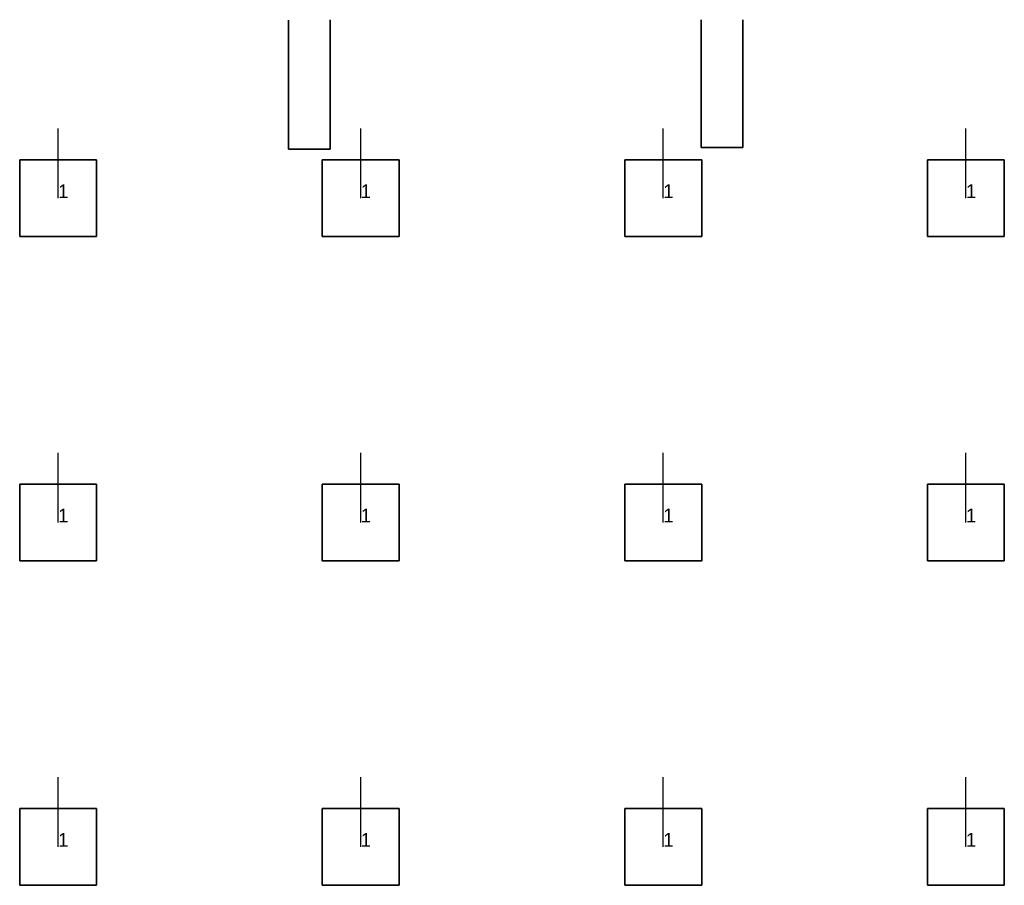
# Model space of a CAD drawing. Extents: x 84876 to 173860, y -489104 to -477603.
# Tile 8 of 10: x 132151 to 139231, y -488215 to -481994. Entities that reach past the tile are written whole.
import ezdxf

# ---------------------------------------------------------------- set-up
doc = ezdxf.new("R2010")
doc.units = 0
doc.header["$MEASUREMENT"] = 0
for name, color, linetype in [('DLXFURN', 5, 'Continuous'), ('DLXLUM', 2, 'Continuous'), ('DLXLUMEX', 2, 'Continuous')]:
    doc.layers.add(name, color=color, linetype=linetype)

# ---------------------------------------------------------------- blocks, each defined once
blk = doc.blocks.new('*U158')
at = {"color": 1}
blk.add_line((0, 0), (0, 500), dxfattribs=at)
for p, q in [((276.5, 276.5), (-276.5, 276.5)), ((-276.5, 276.5), (-276.5, -276.5)), ((-276.5, 276.5), (-276.5, -276.5)), ((-276.5, -276.5), (-276.5, 276.5)), ((-276.5, 276.5), (-276.5, 276.5)), ((276.5, 276.5), (-276.5, 276.5)), ((-276.5, 276.5), (-276.5, 276.5)), ((-276.5, 276.5), (276.5, 276.5)), ((-276.5, -276.5), (-276.5, 276.5)), ((-276.5, 276.5), (276.5, 276.5)), ((276.5, -276.5), (276.5, 276.5)), ((276.5, 276.5), (276.5, 276.5)), ((276.5, -276.5), (276.5, 276.5)), ((276.5, 276.5), (276.5, 276.5)), ((276.5, 276.5), (276.5, -276.5)), ((276.5, 276.5), (276.5, -276.5)), ((-276.5, -276.5), (276.5, -276.5)), ((-276.5, -276.5), (276.5, -276.5)), ((276.5, -276.5), (-276.5, -276.5)), ((-276.5, -276.5), (-276.5, -276.5)), ((-276.5, -276.5), (-276.5, -276.5)), ((276.5, -276.5), (-276.5, -276.5)), ((276.5, -276.5), (276.5, -276.5)), ((276.5, -276.5), (276.5, -276.5))]:
    blk.add_line(p, q)
at = {"layer": 'DLXLUMEX', "color": 7}
blk.add_text('1', height=100, dxfattribs=at).set_placement((0, 0))
blk = doc.blocks.new('*U159')
at = {"color": 1}
blk.add_line((0, 0), (0, 500), dxfattribs=at)
for p, q in [((276.5, 276.5), (-276.5, 276.5)), ((-276.5, 276.5), (-276.5, -276.5)), ((-276.5, 276.5), (-276.5, -276.5)), ((-276.5, -276.5), (-276.5, 276.5)), ((-276.5, 276.5), (-276.5, 276.5)), ((276.5, 276.5), (-276.5, 276.5)), ((-276.5, 276.5), (-276.5, 276.5)), ((-276.5, 276.5), (276.5, 276.5)), ((-276.5, -276.5), (-276.5, 276.5)), ((-276.5, 276.5), (276.5, 276.5)), ((276.5, -276.5), (276.5, 276.5)), ((276.5, 276.5), (276.5, 276.5)), ((276.5, -276.5), (276.5, 276.5)), ((276.5, 276.5), (276.5, 276.5)), ((276.5, 276.5), (276.5, -276.5)), ((276.5, 276.5), (276.5, -276.5)), ((-276.5, -276.5), (276.5, -276.5)), ((-276.5, -276.5), (276.5, -276.5)), ((276.5, -276.5), (-276.5, -276.5)), ((-276.5, -276.5), (-276.5, -276.5)), ((-276.5, -276.5), (-276.5, -276.5)), ((276.5, -276.5), (-276.5, -276.5)), ((276.5, -276.5), (276.5, -276.5)), ((276.5, -276.5), (276.5, -276.5))]:
    blk.add_line(p, q)
at = {"layer": 'DLXLUMEX', "color": 7}
blk.add_text('1', height=100, dxfattribs=at).set_placement((0, 0))
blk = doc.blocks.new('*U160')
at = {"color": 1}
blk.add_line((0, 0), (0, 500), dxfattribs=at)
for p, q in [((276.5, 276.5), (-276.5, 276.5)), ((-276.5, 276.5), (-276.5, -276.5)), ((-276.5, 276.5), (-276.5, -276.5)), ((-276.5, -276.5), (-276.5, 276.5)), ((-276.5, 276.5), (-276.5, 276.5)), ((276.5, 276.5), (-276.5, 276.5)), ((-276.5, 276.5), (-276.5, 276.5)), ((-276.5, 276.5), (276.5, 276.5)), ((-276.5, -276.5), (-276.5, 276.5)), ((-276.5, 276.5), (276.5, 276.5)), ((276.5, -276.5), (276.5, 276.5)), ((276.5, 276.5), (276.5, 276.5)), ((276.5, -276.5), (276.5, 276.5)), ((276.5, 276.5), (276.5, 276.5)), ((276.5, 276.5), (276.5, -276.5)), ((276.5, 276.5), (276.5, -276.5)), ((-276.5, -276.5), (276.5, -276.5)), ((-276.5, -276.5), (276.5, -276.5)), ((276.5, -276.5), (-276.5, -276.5)), ((-276.5, -276.5), (-276.5, -276.5)), ((-276.5, -276.5), (-276.5, -276.5)), ((276.5, -276.5), (-276.5, -276.5)), ((276.5, -276.5), (276.5, -276.5)), ((276.5, -276.5), (276.5, -276.5))]:
    blk.add_line(p, q)
at = {"layer": 'DLXLUMEX', "color": 7}
blk.add_text('1', height=100, dxfattribs=at).set_placement((0, 0))
blk = doc.blocks.new('*U161')
at = {"color": 1}
blk.add_line((0, 0), (0, 500), dxfattribs=at)
for p, q in [((276.5, 276.5), (-276.5, 276.5)), ((-276.5, 276.5), (-276.5, -276.5)), ((-276.5, 276.5), (-276.5, -276.5)), ((-276.5, -276.5), (-276.5, 276.5)), ((-276.5, 276.5), (-276.5, 276.5)), ((276.5, 276.5), (-276.5, 276.5)), ((-276.5, 276.5), (-276.5, 276.5)), ((-276.5, 276.5), (276.5, 276.5)), ((-276.5, -276.5), (-276.5, 276.5)), ((-276.5, 276.5), (276.5, 276.5)), ((276.5, -276.5), (276.5, 276.5)), ((276.5, 276.5), (276.5, 276.5)), ((276.5, -276.5), (276.5, 276.5)), ((276.5, 276.5), (276.5, 276.5)), ((276.5, 276.5), (276.5, -276.5)), ((276.5, 276.5), (276.5, -276.5)), ((-276.5, -276.5), (276.5, -276.5)), ((-276.5, -276.5), (276.5, -276.5)), ((276.5, -276.5), (-276.5, -276.5)), ((-276.5, -276.5), (-276.5, -276.5)), ((-276.5, -276.5), (-276.5, -276.5)), ((276.5, -276.5), (-276.5, -276.5)), ((276.5, -276.5), (276.5, -276.5)), ((276.5, -276.5), (276.5, -276.5))]:
    blk.add_line(p, q)
at = {"layer": 'DLXLUMEX', "color": 7}
blk.add_text('1', height=100, dxfattribs=at).set_placement((0, 0))
blk = doc.blocks.new('*U162')
at = {"color": 1}
blk.add_line((0, 0), (0, 500), dxfattribs=at)
for p, q in [((276.5, 276.5), (-276.5, 276.5)), ((-276.5, 276.5), (-276.5, -276.5)), ((-276.5, 276.5), (-276.5, -276.5)), ((-276.5, -276.5), (-276.5, 276.5)), ((-276.5, 276.5), (-276.5, 276.5)), ((276.5, 276.5), (-276.5, 276.5)), ((-276.5, 276.5), (-276.5, 276.5)), ((-276.5, 276.5), (276.5, 276.5)), ((-276.5, -276.5), (-276.5, 276.5)), ((-276.5, 276.5), (276.5, 276.5)), ((276.5, -276.5), (276.5, 276.5)), ((276.5, 276.5), (276.5, 276.5)), ((276.5, -276.5), (276.5, 276.5)), ((276.5, 276.5), (276.5, 276.5)), ((276.5, 276.5), (276.5, -276.5)), ((276.5, 276.5), (276.5, -276.5)), ((-276.5, -276.5), (276.5, -276.5)), ((-276.5, -276.5), (276.5, -276.5)), ((276.5, -276.5), (-276.5, -276.5)), ((-276.5, -276.5), (-276.5, -276.5)), ((-276.5, -276.5), (-276.5, -276.5)), ((276.5, -276.5), (-276.5, -276.5)), ((276.5, -276.5), (276.5, -276.5)), ((276.5, -276.5), (276.5, -276.5))]:
    blk.add_line(p, q)
at = {"layer": 'DLXLUMEX', "color": 7}
blk.add_text('1', height=100, dxfattribs=at).set_placement((0, 0))
blk = doc.blocks.new('*U163')
at = {"color": 1}
blk.add_line((0, 0), (0, 500), dxfattribs=at)
for p, q in [((276.5, 276.5), (-276.5, 276.5)), ((-276.5, 276.5), (-276.5, -276.5)), ((-276.5, 276.5), (-276.5, -276.5)), ((-276.5, -276.5), (-276.5, 276.5)), ((-276.5, 276.5), (-276.5, 276.5)), ((276.5, 276.5), (-276.5, 276.5)), ((-276.5, 276.5), (-276.5, 276.5)), ((-276.5, 276.5), (276.5, 276.5)), ((-276.5, -276.5), (-276.5, 276.5)), ((-276.5, 276.5), (276.5, 276.5)), ((276.5, -276.5), (276.5, 276.5)), ((276.5, 276.5), (276.5, 276.5)), ((276.5, -276.5), (276.5, 276.5)), ((276.5, 276.5), (276.5, 276.5)), ((276.5, 276.5), (276.5, -276.5)), ((276.5, 276.5), (276.5, -276.5)), ((-276.5, -276.5), (276.5, -276.5)), ((-276.5, -276.5), (276.5, -276.5)), ((276.5, -276.5), (-276.5, -276.5)), ((-276.5, -276.5), (-276.5, -276.5)), ((-276.5, -276.5), (-276.5, -276.5)), ((276.5, -276.5), (-276.5, -276.5)), ((276.5, -276.5), (276.5, -276.5)), ((276.5, -276.5), (276.5, -276.5))]:
    blk.add_line(p, q)
at = {"layer": 'DLXLUMEX', "color": 7}
blk.add_text('1', height=100, dxfattribs=at).set_placement((0, 0))
blk = doc.blocks.new('*U164')
at = {"color": 1}
blk.add_line((0, 0), (0, 500), dxfattribs=at)
for p, q in [((276.5, 276.5), (-276.5, 276.5)), ((-276.5, 276.5), (-276.5, -276.5)), ((-276.5, 276.5), (-276.5, -276.5)), ((-276.5, -276.5), (-276.5, 276.5)), ((-276.5, 276.5), (-276.5, 276.5)), ((276.5, 276.5), (-276.5, 276.5)), ((-276.5, 276.5), (-276.5, 276.5)), ((-276.5, 276.5), (276.5, 276.5)), ((-276.5, -276.5), (-276.5, 276.5)), ((-276.5, 276.5), (276.5, 276.5)), ((276.5, -276.5), (276.5, 276.5)), ((276.5, 276.5), (276.5, 276.5)), ((276.5, -276.5), (276.5, 276.5)), ((276.5, 276.5), (276.5, 276.5)), ((276.5, 276.5), (276.5, -276.5)), ((276.5, 276.5), (276.5, -276.5)), ((-276.5, -276.5), (276.5, -276.5)), ((-276.5, -276.5), (276.5, -276.5)), ((276.5, -276.5), (-276.5, -276.5)), ((-276.5, -276.5), (-276.5, -276.5)), ((-276.5, -276.5), (-276.5, -276.5)), ((276.5, -276.5), (-276.5, -276.5)), ((276.5, -276.5), (276.5, -276.5)), ((276.5, -276.5), (276.5, -276.5))]:
    blk.add_line(p, q)
at = {"layer": 'DLXLUMEX', "color": 7}
blk.add_text('1', height=100, dxfattribs=at).set_placement((0, 0))
blk = doc.blocks.new('*U165')
at = {"color": 1}
blk.add_line((0, 0), (0, 500), dxfattribs=at)
for p, q in [((276.5, 276.5), (-276.5, 276.5)), ((-276.5, 276.5), (-276.5, -276.5)), ((-276.5, 276.5), (-276.5, -276.5)), ((-276.5, -276.5), (-276.5, 276.5)), ((-276.5, 276.5), (-276.5, 276.5)), ((276.5, 276.5), (-276.5, 276.5)), ((-276.5, 276.5), (-276.5, 276.5)), ((-276.5, 276.5), (276.5, 276.5)), ((-276.5, -276.5), (-276.5, 276.5)), ((-276.5, 276.5), (276.5, 276.5)), ((276.5, -276.5), (276.5, 276.5)), ((276.5, 276.5), (276.5, 276.5)), ((276.5, -276.5), (276.5, 276.5)), ((276.5, 276.5), (276.5, 276.5)), ((276.5, 276.5), (276.5, -276.5)), ((276.5, 276.5), (276.5, -276.5)), ((-276.5, -276.5), (276.5, -276.5)), ((-276.5, -276.5), (276.5, -276.5)), ((276.5, -276.5), (-276.5, -276.5)), ((-276.5, -276.5), (-276.5, -276.5)), ((-276.5, -276.5), (-276.5, -276.5)), ((276.5, -276.5), (-276.5, -276.5)), ((276.5, -276.5), (276.5, -276.5)), ((276.5, -276.5), (276.5, -276.5))]:
    blk.add_line(p, q)
at = {"layer": 'DLXLUMEX', "color": 7}
blk.add_text('1', height=100, dxfattribs=at).set_placement((0, 0))
blk = doc.blocks.new('*U166')
at = {"color": 1}
blk.add_line((0, 0), (0, 500), dxfattribs=at)
for p, q in [((276.5, 276.5), (-276.5, 276.5)), ((-276.5, 276.5), (-276.5, -276.5)), ((-276.5, 276.5), (-276.5, -276.5)), ((-276.5, -276.5), (-276.5, 276.5)), ((-276.5, 276.5), (-276.5, 276.5)), ((276.5, 276.5), (-276.5, 276.5)), ((-276.5, 276.5), (-276.5, 276.5)), ((-276.5, 276.5), (276.5, 276.5)), ((-276.5, -276.5), (-276.5, 276.5)), ((-276.5, 276.5), (276.5, 276.5)), ((276.5, -276.5), (276.5, 276.5)), ((276.5, 276.5), (276.5, 276.5)), ((276.5, -276.5), (276.5, 276.5)), ((276.5, 276.5), (276.5, 276.5)), ((276.5, 276.5), (276.5, -276.5)), ((276.5, 276.5), (276.5, -276.5)), ((-276.5, -276.5), (276.5, -276.5)), ((-276.5, -276.5), (276.5, -276.5)), ((276.5, -276.5), (-276.5, -276.5)), ((-276.5, -276.5), (-276.5, -276.5)), ((-276.5, -276.5), (-276.5, -276.5)), ((276.5, -276.5), (-276.5, -276.5)), ((276.5, -276.5), (276.5, -276.5)), ((276.5, -276.5), (276.5, -276.5))]:
    blk.add_line(p, q)
at = {"layer": 'DLXLUMEX', "color": 7}
blk.add_text('1', height=100, dxfattribs=at).set_placement((0, 0))
blk = doc.blocks.new('*U168')
at = {"color": 1}
blk.add_line((0, 0), (0, 500), dxfattribs=at)
for p, q in [((276.5, 276.5), (-276.5, 276.5)), ((-276.5, 276.5), (-276.5, -276.5)), ((-276.5, 276.5), (-276.5, -276.5)), ((-276.5, -276.5), (-276.5, 276.5)), ((-276.5, 276.5), (-276.5, 276.5)), ((276.5, 276.5), (-276.5, 276.5)), ((-276.5, 276.5), (-276.5, 276.5)), ((-276.5, 276.5), (276.5, 276.5)), ((-276.5, -276.5), (-276.5, 276.5)), ((-276.5, 276.5), (276.5, 276.5)), ((276.5, -276.5), (276.5, 276.5)), ((276.5, 276.5), (276.5, 276.5)), ((276.5, -276.5), (276.5, 276.5)), ((276.5, 276.5), (276.5, 276.5)), ((276.5, 276.5), (276.5, -276.5)), ((276.5, 276.5), (276.5, -276.5)), ((-276.5, -276.5), (276.5, -276.5)), ((-276.5, -276.5), (276.5, -276.5)), ((276.5, -276.5), (-276.5, -276.5)), ((-276.5, -276.5), (-276.5, -276.5)), ((-276.5, -276.5), (-276.5, -276.5)), ((276.5, -276.5), (-276.5, -276.5)), ((276.5, -276.5), (276.5, -276.5)), ((276.5, -276.5), (276.5, -276.5))]:
    blk.add_line(p, q)
at = {"layer": 'DLXLUMEX', "color": 7}
blk.add_text('1', height=100, dxfattribs=at).set_placement((0, 0))
blk = doc.blocks.new('*U169')
at = {"color": 1}
blk.add_line((0, 0), (0, 500), dxfattribs=at)
for p, q in [((276.5, 276.5), (-276.5, 276.5)), ((-276.5, 276.5), (-276.5, -276.5)), ((-276.5, 276.5), (-276.5, -276.5)), ((-276.5, -276.5), (-276.5, 276.5)), ((-276.5, 276.5), (-276.5, 276.5)), ((276.5, 276.5), (-276.5, 276.5)), ((-276.5, 276.5), (-276.5, 276.5)), ((-276.5, 276.5), (276.5, 276.5)), ((-276.5, -276.5), (-276.5, 276.5)), ((-276.5, 276.5), (276.5, 276.5)), ((276.5, -276.5), (276.5, 276.5)), ((276.5, 276.5), (276.5, 276.5)), ((276.5, -276.5), (276.5, 276.5)), ((276.5, 276.5), (276.5, 276.5)), ((276.5, 276.5), (276.5, -276.5)), ((276.5, 276.5), (276.5, -276.5)), ((-276.5, -276.5), (276.5, -276.5)), ((-276.5, -276.5), (276.5, -276.5)), ((276.5, -276.5), (-276.5, -276.5)), ((-276.5, -276.5), (-276.5, -276.5)), ((-276.5, -276.5), (-276.5, -276.5)), ((276.5, -276.5), (-276.5, -276.5)), ((276.5, -276.5), (276.5, -276.5)), ((276.5, -276.5), (276.5, -276.5))]:
    blk.add_line(p, q)
at = {"layer": 'DLXLUMEX', "color": 7}
blk.add_text('1', height=100, dxfattribs=at).set_placement((0, 0))
blk = doc.blocks.new('*U170')
at = {"color": 1}
blk.add_line((0, 0), (0, 500), dxfattribs=at)
for p, q in [((276.5, 276.5), (-276.5, 276.5)), ((-276.5, 276.5), (-276.5, -276.5)), ((-276.5, 276.5), (-276.5, -276.5)), ((-276.5, -276.5), (-276.5, 276.5)), ((-276.5, 276.5), (-276.5, 276.5)), ((276.5, 276.5), (-276.5, 276.5)), ((-276.5, 276.5), (-276.5, 276.5)), ((-276.5, 276.5), (276.5, 276.5)), ((-276.5, -276.5), (-276.5, 276.5)), ((-276.5, 276.5), (276.5, 276.5)), ((276.5, -276.5), (276.5, 276.5)), ((276.5, 276.5), (276.5, 276.5)), ((276.5, -276.5), (276.5, 276.5)), ((276.5, 276.5), (276.5, 276.5)), ((276.5, 276.5), (276.5, -276.5)), ((276.5, 276.5), (276.5, -276.5)), ((-276.5, -276.5), (276.5, -276.5)), ((-276.5, -276.5), (276.5, -276.5)), ((276.5, -276.5), (-276.5, -276.5)), ((-276.5, -276.5), (-276.5, -276.5)), ((-276.5, -276.5), (-276.5, -276.5)), ((276.5, -276.5), (-276.5, -276.5)), ((276.5, -276.5), (276.5, -276.5)), ((276.5, -276.5), (276.5, -276.5))]:
    blk.add_line(p, q)
at = {"layer": 'DLXLUMEX', "color": 7}
blk.add_text('1', height=100, dxfattribs=at).set_placement((0, 0))
blk = doc.blocks.new('*U49')
for p, q in [((-150, 429.4), (-150, 429.4)), ((-150, 429.4), (-150, -500)), ((-150, -500), (-150, 429.4)), ((150, 429.6), (150, -500)), ((150, -500), (150, 429.6)), ((150, 429.6), (150, 429.6)), ((150, -500), (-150, -500)), ((-150, -500), (-150, -500)), ((-150, -500), (150, -500)), ((-150, -500), (-150, -500)), ((150, -500), (150, -500)), ((150, -500), (150, -500))]:
    blk.add_line(p, q)
blk = doc.blocks.new('*U50')
for p, q in [((-150, 419), (-150, 419)), ((-150, 419), (-150, -500)), ((-150, -500), (-150, 419)), ((150, 419.2), (150, -500)), ((150, -500), (150, 419.2)), ((150, 419.2), (150, 419.2)), ((-150, -500), (150, -500)), ((150, -500), (-150, -500)), ((-150, -500), (-150, -500)), ((-150, -500), (-150, -500)), ((150, -500), (150, -500)), ((150, -500), (150, -500))]:
    blk.add_line(p, q)

msp = doc.modelspace()

# ---------------------------------------------------------------- block references
at = {"layer": 'DLXFURN'}
for name, p in [('*U49', (134234.8, -482425.7, -60)), ('*U50', (137201.6, -482413.4, -60))]:
    msp.add_blockref(name, p, dxfattribs=at)
at = {"layer": 'DLXLUM'}
for name, p in [('*U160', (132427.8, -483276.7, -60)), ('*U163', (134603.4, -483276.7, -60)), ('*U166', (136779, -483276.7, -60)), ('*U170', (138954.5, -483276.7, -60)), ('*U159', (132427.8, -485607.6, -60)), ('*U162', (134603.4, -485607.6, -60)), ('*U165', (136779, -485607.6, -60)), ('*U169', (138954.5, -485607.6, -60)), ('*U158', (132427.8, -487938.6, -60)), ('*U161', (134603.4, -487938.6, -60)), ('*U164', (136779, -487938.6, -60)), ('*U168', (138954.5, -487938.6, -60))]:
    msp.add_blockref(name, p, dxfattribs=at)

doc.saveas('drawing.dxf')
